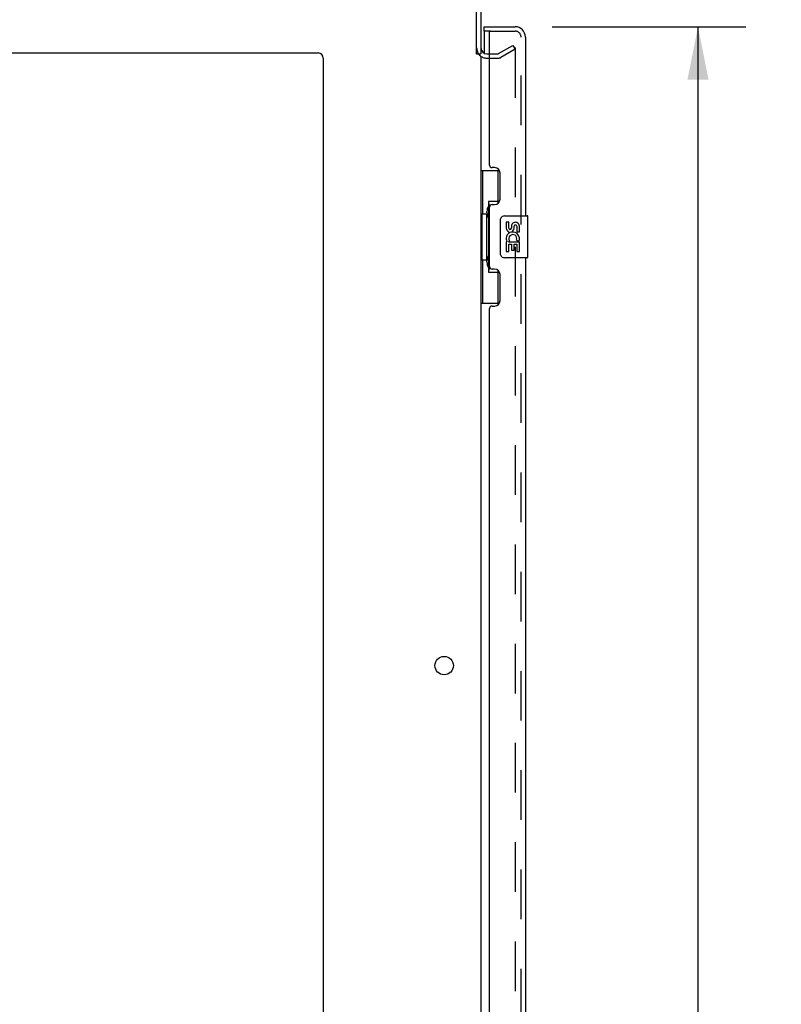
# Model space of a CAD drawing. Header units: inches. Extents: x 0 to 215, y 0 to 139.
# Tile 43 of 96: x 30 to 48, y 69 to 92. Entities that reach past the tile are written whole.
import ezdxf

# ---------------------------------------------------------------- set-up
doc = ezdxf.new("R2010")
doc.units = ezdxf.units.IN
doc.header["$LTSCALE"] = 11.804375
doc.header["$MEASUREMENT"] = 0
doc.linetypes.add('HIDDEN', pattern=[0.2, 0.1, -0.1])
doc.layers.get('0').update_dxf_attribs({"linetype": 'CONTINUOUS'})
for name, color, linetype in [('DEFAULT_2', 8, 'HIDDEN'), ('DIMENSIONS', 7, 'CONTINUOUS'), ('DOOR_ASSEMBLY', 7, 'CONTINUOUS')]:
    doc.layers.add(name, color=color, linetype=linetype)
doc.styles.get("Standard").update_dxf_attribs({"font": 'arial.ttf'})
doc.dimstyles.new('DIMSTYLE_1', dxfattribs={"dimtxt": 0.946875, "dimasz": 1.2625, "dimexe": 0.09, "dimexo": 0.07, "dimgap": 0.0375, "dimtad": 0, "dimtih": 1, "dimtoh": 1, "dimzin": 4, "dimdsep": 46, "dimtxsty": 'Standard', "dimblk": '_FILLED', "dimblk1": '_FILLED', "dimblk2": '_FILLED', "dimcen": 0.09, "dimadec": 3, "dimazin": 1, "dimtfac": 1, "dimtdec": 3, "dimtofl": 0, "dimtmove": 0, "dimatfit": 3, "dimldrblk": '_FILLED', "dimfxl": 0, "dimtolj": 1, "dimtzin": 4, "dimarcsym": 0})

# ---------------------------------------------------------------- blocks, each defined once
blk = doc.blocks.new('_FILLED')
at = {"color": 0, "linetype": 'ByBlock'}
blk.add_solid([(0, 0), (-1, 0.2), (-1, -0.2)], dxfattribs=at)
blk = doc.blocks.new('*D9')
at = {"layer": 'DIMENSIONS', "color": 2, "linetype": 'Continuous'}
for p, q in [((42.685, 92.251), (47.29, 92.251)), ((46.153, 92.251), (46.153, 57.54)), ((46.153, 11.751), (46.153, 54.226)), ((42.685, 11.751), (47.29, 11.751))]:
    blk.add_line(p, q, dxfattribs=at)
at = {"layer": 'DIMENSIONS', "color": 2, "linetype": 'Continuous', "xscale": 1.2625, "yscale": 1.2625, "zscale": 1.2625}
for p, rotation in [((46.153, 92.251), 90), ((46.153, 11.751), 270)]:
    blk.add_blockref('_FILLED', p, dxfattribs=dict(at, rotation=rotation))
at = {"layer": 'DIMENSIONS', "color": 2, "linetype": 'Continuous', "insert": (46.153, 57.066), "char_height": 0.9469, "width": 3.9635, "attachment_point": 2, "line_spacing_factor": 0.9}
blk.add_mtext('80.50\\PDOOR', dxfattribs=at)

msp = doc.modelspace()

# ---------------------------------------------------------------- linework, layer by layer
at = {"color": 3, "linetype": 'Continuous'}
for p, q in [((40.885, 91.594), (40.885, 94.754)), ((40.989, 94.754), (40.989, 91.605)), ((19.239, 91.626), (37.114, 91.626)), ((41.132, 91.605), (41.193, 91.605)), ((37.239, 91.501), (37.239, 11.126)), ((40.989, 91.553), (40.989, 12.449))]:
    msp.add_line(p, q, dxfattribs=at)
at = {"color": 7, "linetype": 'Continuous'}
msp.add_line((40.885, 91.605), (40.989, 91.605), dxfattribs=at)
at = {"color": 3, "linetype": 'Continuous'}
msp.add_circle((40.114, 77.051), 0.219, dxfattribs=at)
for centre, radius, start, end in [((37.114, 91.501), 0.125, 0, 90), ((41.132, 91.747), 0.142, 180, 270)]:
    msp.add_arc(centre, radius, start, end, dxfattribs=at)
at = {"layer": 'DEFAULT_2', "color": 8, "linetype": 'HIDDEN'}
for p, q in [((41.193, 91.605), (41.394, 91.605)), ((41.41, 91.609), (41.75, 91.805)), ((41.802, 91.715), (41.462, 91.519)), ((41.75, 91.805), (41.802, 91.715)), ((41.802, 91.735), (41.802, 12.266)), ((41.132, 91.501), (41.394, 91.501))]:
    msp.add_line(p, q, dxfattribs=at)
for points in [[(41.785, 91.755), (41.784, 91.755), (41.782, 91.755), (41.781, 91.755), (41.779, 91.754), (41.777, 91.753)], [(41.79, 91.754), (41.788, 91.755), (41.786, 91.755), (41.785, 91.755)], [(41.79, 91.754), (41.792, 91.753), (41.794, 91.752), (41.795, 91.751), (41.797, 91.75), (41.798, 91.748), (41.799, 91.746), (41.8, 91.744), (41.801, 91.742), (41.801, 91.74), (41.802, 91.738), (41.802, 91.735)]]:
    msp.add_lwpolyline(points, dxfattribs=at)
for centre, radius, start, end in [((41.132, 91.747), 0.246, 180, 270), ((41.394, 91.638), 0.033, 270, 300), ((41.394, 91.638), 0.137, 270, 300)]:
    msp.add_arc(centre, radius, start, end, dxfattribs=at)
at = {"layer": 'DOOR_ASSEMBLY', "color": 7, "linetype": 'Continuous'}
for p, q in [((41.068, 92.147), (41.068, 92.251)), ((41.068, 92.127), (41.068, 91.62)), ((40.989, 88.826), (41.43, 88.826)), ((41.028, 88.826), (41.028, 87.801)), ((41.393, 88.826), (41.393, 88.046)), ((41.166, 88.091), (41.166, 86.411)), ((41.393, 88.091), (41.166, 88.091)), ((41.129, 87.831), (41.129, 87.852)), ((41.007, 87.801), (41.007, 86.701)), ((41.007, 87.801), (41.129, 87.801)), ((41.129, 86.701), (41.129, 87.801)), ((41.452, 86.851), (41.452, 87.651)), ((41.552, 87.751), (42.092, 87.751)), ((42.107, 86.766), (42.107, 87.736)), ((41.59, 87.597), (41.59, 87.46)), ((41.653, 87.597), (41.59, 87.597)), ((41.653, 87.46), (41.653, 87.597)), ((41.718, 87.523), (41.718, 87.454)), ((41.779, 87.46), (41.779, 87.502)), ((41.842, 87.502), (41.842, 87.366)), ((41.904, 87.366), (41.904, 87.502)), ((41.643, 87.135), (41.67, 87.155)), ((41.834, 87.171), (41.891, 87.146)), ((41.842, 87.366), (41.904, 87.366)), ((41.59, 87.135), (41.59, 86.905)), ((41.608, 87.135), (41.59, 87.135)), ((41.643, 87.135), (41.904, 87.135)), ((41.653, 86.905), (41.653, 87.073)), ((41.653, 87.073), (41.718, 87.073)), ((41.718, 87.073), (41.718, 86.936)), ((41.718, 86.936), (41.779, 86.936)), ((41.779, 86.936), (41.779, 87.073)), ((41.779, 87.073), (41.842, 87.073)), ((41.842, 87.073), (41.842, 86.905)), ((41.904, 86.905), (41.904, 87.135)), ((41.007, 86.701), (41.129, 86.701)), ((41.028, 86.701), (41.028, 85.676)), ((42.092, 86.751), (41.552, 86.751)), ((41.59, 86.905), (41.653, 86.905)), ((41.842, 86.905), (41.904, 86.905)), ((41.129, 86.65), (41.129, 86.671)), ((41.393, 86.456), (41.393, 85.676)), ((41.166, 86.411), (41.393, 86.411)), ((40.989, 85.676), (41.43, 85.676))]:
    msp.add_line(p, q, dxfattribs=at)
at = {"layer": 'DOOR_ASSEMBLY', "color": 3, "linetype": 'Continuous'}
for p, q in [((41.068, 92.251), (41.801, 92.251)), ((41.193, 88.958), (41.193, 92.127)), ((42.047, 92.004), (42.047, 87.751)), ((41.313, 88.898), (41.253, 88.898)), ((41.443, 88.148), (41.443, 88.768)), ((41.193, 86.543), (41.193, 87.958)), ((41.253, 88.018), (41.313, 88.018)), ((42.047, 86.751), (42.047, 64.251)), ((41.313, 86.483), (41.253, 86.483)), ((41.443, 85.733), (41.443, 86.353)), ((41.193, 65.458), (41.193, 85.543)), ((41.253, 85.603), (41.313, 85.603))]:
    msp.add_line(p, q, dxfattribs=at)
at = {"layer": 'DOOR_ASSEMBLY', "color": 8, "linetype": 'HIDDEN'}
for p, q in [((41.213, 92.147), (41.068, 92.147)), ((41.213, 92.147), (41.801, 92.147)), ((41.943, 11.997), (41.943, 92.004))]:
    msp.add_line(p, q, dxfattribs=at)
at = {"layer": 'DOOR_ASSEMBLY', "color": 7, "linetype": 'Continuous'}
for points in [[(41.166, 88.067), (41.167, 88.064), (41.167, 88.06), (41.168, 88.056), (41.169, 88.052), (41.171, 88.047), (41.173, 88.042), (41.175, 88.036), (41.178, 88.03), (41.182, 88.024), (41.186, 88.017), (41.19, 88.01), (41.195, 88.002), (41.2, 87.993), (41.202, 87.99)], [(41.452, 87.651), (41.453, 87.657), (41.453, 87.663), (41.454, 87.669), (41.456, 87.675), (41.457, 87.681), (41.459, 87.687)], [(41.459, 86.815), (41.457, 86.82), (41.456, 86.826), (41.454, 86.832), (41.453, 86.838), (41.453, 86.845), (41.452, 86.851)], [(41.202, 86.512), (41.2, 86.508), (41.195, 86.5), (41.19, 86.492), (41.186, 86.485), (41.182, 86.478), (41.178, 86.471), (41.175, 86.465), (41.173, 86.46), (41.171, 86.455), (41.169, 86.45), (41.168, 86.446), (41.167, 86.442), (41.167, 86.438), (41.166, 86.435)]]:
    msp.add_lwpolyline(points, dxfattribs=at)
for centre, radius, start, end in [((41.088, 92.127), 0.02, 90, 180), ((41.883, 91.861), 0.26, 90, 92.5866), ((41.552, 87.651), 0.1, 90, 158.7946), ((42.092, 87.736), 0.015, 0, 90), ((41.684, 87.46), 0.0943, 180, 360), ((41.684, 87.46), 0.0314, 180, 261.2295), ((41.684, 87.465), 0.0362, 263.4285, 341.7628), ((41.81, 87.502), 0.0943, 68.6999, 167.4338), ((41.81, 87.502), 0.0314, 0, 180.0485), ((41.81, 87.502), 0.0943, 0, 68.6704), ((41.744, 87.209), 0.154, 161.4199, 206.1963), ((41.747, 87.209), 0.157, 336.5966, 161.8791), ((41.747, 87.209), 0.0943, 336.5966, 215.1122), ((41.747, 87.209), 0.157, 205.737, 207.8532), ((41.552, 86.851), 0.1, 201.205, 270), ((42.092, 86.766), 0.015, 270, 360)]:
    msp.add_arc(centre, radius, start, end, dxfattribs=at)
at = {"layer": 'DOOR_ASSEMBLY', "color": 3, "linetype": 'Continuous'}
for centre, radius, start, end in [((41.213, 92.127), 0.02, 90, 180), ((41.801, 92.004), 0.246, 0, 90), ((41.253, 88.958), 0.06, 180, 270), ((41.313, 88.768), 0.13, 0, 90), ((41.313, 88.148), 0.13, 270, 360), ((41.253, 87.958), 0.06, 90, 180), ((41.253, 86.543), 0.06, 180, 270), ((41.313, 86.353), 0.13, 0, 90), ((41.253, 85.543), 0.06, 90, 180), ((41.313, 85.733), 0.13, 270, 360)]:
    msp.add_arc(centre, radius, start, end, dxfattribs=at)
at = {"layer": 'DOOR_ASSEMBLY', "color": 8, "linetype": 'HIDDEN'}
msp.add_arc((41.801, 92.004), 0.142, 0, 90, dxfattribs=at)
at = {"layer": 'DOOR_ASSEMBLY', "color": 7, "linetype": 'Continuous'}
for centre, start_param, end_param in [((41.234, 87.841), 0.699287, 1.51401), ((41.234, 87.841), -4.655602, -3.84088), ((41.234, 86.66), 0.699287, 1.51401), ((41.234, 86.66), -4.655602, -3.84088)]:
    msp.add_ellipse(centre, major_axis=(0, 0.18), ratio=0.579493, start_param=start_param, end_param=end_param, dxfattribs=at)

# ---------------------------------------------------------------- dimensions: what is measured, and where the dimension line sits
at = {"layer": 'DIMENSIONS', "color": 2, "linetype": 'Continuous'}
dim = msp.add_linear_dim(base=(46.153, 11.751), p1=(42.615, 92.251), p2=(42.615, 11.751), angle=270, text='<>\\PDOOR', dimstyle='DIMSTYLE_1', dxfattribs=at)
dim.commit()
dim.dimension.update_dxf_attribs({"geometry": '*D9', "text_midpoint": (46.153, 55.883), "dimtype": 160})

doc.saveas('drawing.dxf')
